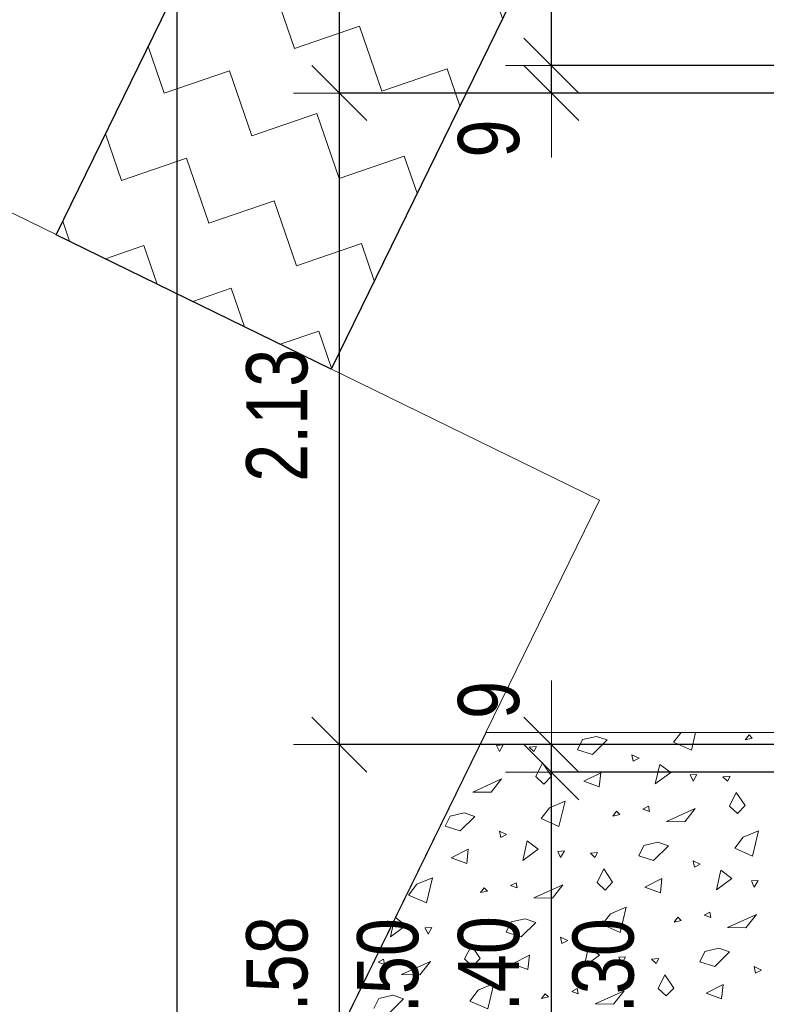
# Model space of a CAD drawing. Header units: centimetres. Extents: x -7.1 to 26.5, y -14.7 to 18.1.
# Tile 23 of 186: x -2.3 to 0.2, y 5 to 8.2. Entities that reach past the tile are written whole.
import ezdxf

# ---------------------------------------------------------------- set-up
doc = ezdxf.new("R2010")
doc.units = ezdxf.units.CM
doc.header["$LTSCALE"] = 10
doc.header["$PDMODE"] = 65
for name, pattern in [('AUSGEZOGEN', [0]), ('STRICHLINIE_S4', [0.0055, 0.0035, -0.001, 0, -0.001]), ('STRICHPUNKT2_S5', [0.85, 0.65, -0.1, 0, -0.1])]:
    doc.linetypes.add(name, pattern=pattern)
doc.layers.add('XR$2$105 Cotations100', color=7, linetype='Continuous')
doc.layers.add('XR$3$035 Dalles', color=7, linetype='Continuous')
doc.styles.add('ARIAL', font='arial.ttf')
doc.dimstyles.new('DIMSTYLE_2', dxfattribs={"dimtxt": 0.2, "dimasz": 0.3, "dimexe": 0, "dimexo": 0, "dimgap": 0.1, "dimtad": 2, "dimrnd": 0.005, "dimzin": 4, "dimdsep": 46, "dimtxsty": 'ARIAL', "dimblk1": 'ALL_ML_STRICH', "dimblk2": 'ALL_ML_STRICH', "dimsah": 1, "dimcen": 0, "dimclrd": 7, "dimclre": 7, "dimclrt": 7, "dimadec": 0, "dimazin": 0, "dimtfac": 1, "dimtdec": 0, "dimtix": 1, "dimtmove": 2, "dimatfit": 3, "dimfxl": 0, "dimtzin": 0, "dimlwd": 0, "dimlwe": 18, "dimarcsym": 0})
doc.dimstyles.new('DIMSTYLE_3', dxfattribs={"dimtxt": 0.2, "dimasz": 0.3, "dimexe": 0, "dimexo": 0, "dimgap": 0.1, "dimtad": 2, "dimrnd": 0.005, "dimzin": 4, "dimdsep": 46, "dimtxsty": 'ARIAL', "dimblk1": 'ALL_ML_STRICH', "dimblk2": 'ALL_ML_STRICH', "dimsah": 1, "dimcen": 0, "dimclrd": 7, "dimclre": 7, "dimclrt": 7, "dimadec": 0, "dimazin": 0, "dimtfac": 1, "dimtdec": 0, "dimtix": 1, "dimtmove": 2, "dimatfit": 3, "dimfxl": 0, "dimtzin": 0, "dimlwd": 0, "dimlwe": 18, "dimarcsym": 0})
doc.dimstyles.new('DIMSTYLE_7', dxfattribs={"dimtxt": 0.2, "dimasz": 0.3, "dimexe": 0, "dimexo": 0, "dimgap": 0.1, "dimtad": 2, "dimdec": 1, "dimlfac": 100, "dimrnd": 0.5, "dimzin": 4, "dimdsep": 46, "dimtxsty": 'ARIAL', "dimblk1": 'ALL_ML_STRICH', "dimblk2": 'ALL_ML_STRICH', "dimsah": 1, "dimcen": 0, "dimclrd": 7, "dimclre": 7, "dimclrt": 7, "dimadec": 0, "dimazin": 0, "dimtfac": 1, "dimtdec": 0, "dimtix": 1, "dimtmove": 2, "dimatfit": 3, "dimfxl": 0, "dimtvp": 1.2, "dimtzin": 0, "dimlwd": 0, "dimlwe": 18, "dimarcsym": 0})

# ---------------------------------------------------------------- blocks, each defined once
blk = doc.blocks.new('ALL_ML_STRICH')
at = {"color": 0, "linetype": 'ByBlock', "lineweight": -2}
for p, q in [((0, -0.5), (0, 0.5)), ((-0.3, -0.3), (0.3, 0.3)), ((-1, 0), (0.5, 0))]:
    blk.add_line(p, q, dxfattribs=at)
blk = doc.blocks.new('*D50')
at = {"layer": 'DEFPOINTS', "color": 7, "linetype": 'AUSGEZOGEN', "lineweight": 18, "transparency": 16777216}
for p in [(-1.7359, 11.1435), (-1.7359, -4.0565), (-0.678, -4.0565)]:
    blk.add_point(p, dxfattribs=at)
at = {"layer": 'XR$2$105 Cotations100', "color": 7, "linetype": 'AUSGEZOGEN', "lineweight": -2, "transparency": 16777216}
for p, q in [((-7.0874, 11.1435), (-1.7359, 11.1435)), ((-1.7359, -4.0565), (-1.7359, 11.1435)), ((0.7976, -4.0565), (-1.7359, -4.0565))]:
    blk.add_line(p, q, dxfattribs=at)
at = {"layer": 'XR$2$105 Cotations100', "color": 7, "linetype": 'AUSGEZOGEN', "lineweight": 18, "transparency": 16777216, "xscale": 0.3, "yscale": 0.3, "zscale": 0.3}
for p, rotation in [((-1.7359, 11.1435), 90), ((-1.7359, -4.0565), 270)]:
    blk.add_blockref('ALL_ML_STRICH', p, dxfattribs=dict(at, rotation=rotation))
at = {"layer": 'XR$2$105 Cotations100', "color": 7, "linetype": 'AUSGEZOGEN', "lineweight": 18, "transparency": 16777216, "insert": (-1.9401, 3.5492), "char_height": 0.2, "width": 0.8, "attachment_point": 5, "rotation": 90, "style": 'ARIAL'}
blk.add_mtext('\\W0.80;\\A1;{\\A1;{15.20\\H0.132000;\\S^ ;}}', dxfattribs=at)
blk = doc.blocks.new('*D57')
at = {"layer": 'DEFPOINTS', "color": 7, "linetype": 'AUSGEZOGEN', "lineweight": 18, "transparency": 16777216}
for p in [(-1.0444, 5.8235), (-1.205, 4.2435), (0.8192, 4.2435)]:
    blk.add_point(p, dxfattribs=at)
at = {"layer": 'XR$2$105 Cotations100', "color": 7, "linetype": 'AUSGEZOGEN', "lineweight": -2, "transparency": 16777216}
for p, q in [((0.8046, 5.8235), (-1.205, 5.8235)), ((-1.205, 4.2435), (-1.205, 5.8235)), ((0.8046, 4.2435), (-1.205, 4.2435))]:
    blk.add_line(p, q, dxfattribs=at)
at = {"layer": 'XR$2$105 Cotations100', "color": 7, "linetype": 'AUSGEZOGEN', "lineweight": 18, "transparency": 16777216, "xscale": 0.3, "yscale": 0.3, "zscale": 0.3}
for p, rotation in [((-1.205, 5.8235), 90), ((-1.205, 4.2435), 270)]:
    blk.add_blockref('ALL_ML_STRICH', p, dxfattribs=dict(at, rotation=rotation))
at = {"layer": 'XR$2$105 Cotations100', "color": 7, "linetype": 'AUSGEZOGEN', "lineweight": 18, "transparency": 16777216, "insert": (-1.4084, 5.0449), "char_height": 0.2, "width": 0.64, "attachment_point": 5, "rotation": 90, "style": 'ARIAL'}
blk.add_mtext('\\W0.80;\\A1;{\\A1;{1.58\\H0.132000;\\S^ ;}}', dxfattribs=at)
at = {"layer": 'XR$2$105 Cotations100', "color": 7, "linetype": 'AUSGEZOGEN', "lineweight": 18, "transparency": 16777216, "insert": (-1.1473, 4.8213), "char_height": 0.2, "width": 0.01, "attachment_point": 1, "rotation": 90, "line_spacing_factor": 0.60241, "style": 'ARIAL'}
blk.add_mtext('\\W0.80;1.50', dxfattribs=at)
blk = doc.blocks.new('*D58')
at = {"layer": 'DEFPOINTS', "color": 7, "linetype": 'AUSGEZOGEN', "lineweight": 18, "transparency": 16777216}
for p in [(-0.9905, 7.9535), (-1.205, 5.8235), (-1.0444, 5.8235)]:
    blk.add_point(p, dxfattribs=at)
at = {"layer": 'XR$2$105 Cotations100', "color": 7, "linetype": 'AUSGEZOGEN', "lineweight": -2, "transparency": 16777216}
for p, q in [((0.8046, 7.9535), (-1.205, 7.9535)), ((-1.205, 5.8235), (-1.205, 7.9535)), ((0.8046, 5.8235), (-1.205, 5.8235))]:
    blk.add_line(p, q, dxfattribs=at)
at = {"layer": 'XR$2$105 Cotations100', "color": 7, "linetype": 'AUSGEZOGEN', "lineweight": 18, "transparency": 16777216, "xscale": 0.3, "yscale": 0.3, "zscale": 0.3}
for p, rotation in [((-1.205, 7.9535), 90), ((-1.205, 5.8235), 270)]:
    blk.add_blockref('ALL_ML_STRICH', p, dxfattribs=dict(at, rotation=rotation))
at = {"layer": 'XR$2$105 Cotations100', "color": 7, "linetype": 'AUSGEZOGEN', "lineweight": 18, "transparency": 16777216, "insert": (-1.4085, 6.9001), "char_height": 0.2, "width": 0.64, "attachment_point": 5, "rotation": 90, "style": 'ARIAL'}
blk.add_mtext('\\W0.80;\\A1;{\\A1;{2.13\\H0.132000;\\S^ ;}}', dxfattribs=at)
blk = doc.blocks.new('*D59')
at = {"layer": 'DEFPOINTS', "color": 7, "linetype": 'AUSGEZOGEN', "lineweight": 18, "transparency": 16777216}
for p in [(-1.0136, 10.1335), (-1.205, 7.9535), (-0.9905, 7.9535)]:
    blk.add_point(p, dxfattribs=at)
at = {"layer": 'XR$2$105 Cotations100', "color": 7, "linetype": 'AUSGEZOGEN', "lineweight": -2, "transparency": 16777216}
for p, q in [((0.8046, 10.1335), (-1.205, 10.1335)), ((-1.205, 7.9535), (-1.205, 10.1335)), ((0.8046, 7.9535), (-1.205, 7.9535))]:
    blk.add_line(p, q, dxfattribs=at)
at = {"layer": 'XR$2$105 Cotations100', "color": 7, "linetype": 'AUSGEZOGEN', "lineweight": 18, "transparency": 16777216, "xscale": 0.3, "yscale": 0.3, "zscale": 0.3}
for p, rotation in [((-1.205, 10.1335), 90), ((-1.205, 7.9535), 270)]:
    blk.add_blockref('ALL_ML_STRICH', p, dxfattribs=dict(at, rotation=rotation))
at = {"layer": 'XR$2$105 Cotations100', "color": 7, "linetype": 'AUSGEZOGEN', "lineweight": 18, "transparency": 16777216, "insert": (-1.4084, 9.0549), "char_height": 0.2, "width": 0.64, "attachment_point": 5, "rotation": 90, "style": 'ARIAL'}
blk.add_mtext('\\W0.80;\\A1;{\\A1;{2.18\\H0.132000;\\S^ ;}}', dxfattribs=at)
at = {"layer": 'XR$2$105 Cotations100', "color": 7, "linetype": 'AUSGEZOGEN', "lineweight": 18, "transparency": 16777216, "insert": (-1.1473, 8.8313), "char_height": 0.2, "width": 0.01, "attachment_point": 1, "rotation": 90, "line_spacing_factor": 0.60241, "style": 'ARIAL'}
blk.add_mtext('\\W0.80;1.50', dxfattribs=at)
blk = doc.blocks.new('*D68')
at = {"layer": 'DEFPOINTS', "color": 7, "linetype": 'AUSGEZOGEN', "lineweight": 18, "transparency": 16777216}
for p in [(-0.5206, 5.7335), (-0.512, 4.3335), (-0.3959, 4.3335)]:
    blk.add_point(p, dxfattribs=at)
at = {"layer": 'XR$2$105 Cotations100', "color": 7, "linetype": 'AUSGEZOGEN', "lineweight": -2, "transparency": 16777216}
for p, q in [((0.8046, 5.7335), (-0.512, 5.7335)), ((-0.512, 4.3335), (-0.512, 5.7335)), ((0.8046, 4.3335), (-0.512, 4.3335))]:
    blk.add_line(p, q, dxfattribs=at)
at = {"layer": 'XR$2$105 Cotations100', "color": 7, "linetype": 'AUSGEZOGEN', "lineweight": 18, "transparency": 16777216, "xscale": 0.3, "yscale": 0.3, "zscale": 0.3}
for p, rotation in [((-0.512, 5.7335), 90), ((-0.512, 4.3335), 270)]:
    blk.add_blockref('ALL_ML_STRICH', p, dxfattribs=dict(at, rotation=rotation))
at = {"layer": 'XR$2$105 Cotations100', "color": 7, "linetype": 'AUSGEZOGEN', "lineweight": 18, "transparency": 16777216, "insert": (-0.7163, 5.0453), "char_height": 0.2, "width": 0.64, "attachment_point": 5, "rotation": 90, "style": 'ARIAL'}
blk.add_mtext('\\W0.80;\\A1;{\\A1;{1.40\\H0.132000;\\S^ ;}}', dxfattribs=at)
at = {"layer": 'XR$2$105 Cotations100', "color": 7, "linetype": 'AUSGEZOGEN', "lineweight": 18, "transparency": 16777216, "insert": (-0.4432, 4.8213), "char_height": 0.2, "width": 0.01, "attachment_point": 1, "rotation": 90, "line_spacing_factor": 0.60241, "style": 'ARIAL'}
blk.add_mtext('\\W0.80;1.30', dxfattribs=at)
blk = doc.blocks.new('*D69')
at = {"layer": 'DEFPOINTS', "color": 7, "linetype": 'AUSGEZOGEN', "lineweight": 18, "transparency": 16777216}
for p in [(-0.512, 5.8235), (-0.5206, 5.7335), (-0.512, 5.7335)]:
    blk.add_point(p, dxfattribs=at)
at = {"layer": 'XR$2$105 Cotations100', "color": 7, "linetype": 'AUSGEZOGEN', "lineweight": -2, "transparency": 16777216}
for p, q in [((0.8046, 5.8235), (-0.512, 5.8235)), ((-0.512, 5.7335), (-0.512, 5.8235)), ((0.8046, 5.7335), (-0.512, 5.7335))]:
    blk.add_line(p, q, dxfattribs=at)
at = {"layer": 'XR$2$105 Cotations100', "color": 7, "linetype": 'AUSGEZOGEN', "lineweight": 18, "transparency": 16777216, "xscale": 0.3, "yscale": 0.3, "zscale": 0.3}
for p, rotation in [((-0.512, 5.7335), 270), ((-0.512, 5.8235), 90)]:
    blk.add_blockref('ALL_ML_STRICH', p, dxfattribs=dict(at, rotation=rotation))
at = {"layer": 'XR$2$105 Cotations100', "color": 7, "linetype": 'AUSGEZOGEN', "lineweight": 18, "transparency": 16777216, "insert": (-0.7163, 5.9695), "char_height": 0.2, "width": 0.48, "attachment_point": 5, "rotation": 90, "style": 'ARIAL'}
blk.add_mtext('\\W0.80;\\A1;{\\A1;{9\\H0.132000;\\S^ ;}}', dxfattribs=at)
blk = doc.blocks.new('*D70')
at = {"layer": 'DEFPOINTS', "color": 7, "linetype": 'AUSGEZOGEN', "lineweight": 18, "transparency": 16777216}
for p in [(-0.4323, 8.0435), (-0.512, 7.9535), (-0.447, 7.9535)]:
    blk.add_point(p, dxfattribs=at)
at = {"layer": 'XR$2$105 Cotations100', "color": 7, "linetype": 'AUSGEZOGEN', "lineweight": -2, "transparency": 16777216}
for p, q in [((0.8046, 8.0435), (-0.512, 8.0435)), ((-0.512, 7.9535), (-0.512, 8.0435)), ((0.8046, 7.9535), (-0.512, 7.9535))]:
    blk.add_line(p, q, dxfattribs=at)
at = {"layer": 'XR$2$105 Cotations100', "color": 7, "linetype": 'AUSGEZOGEN', "lineweight": 18, "transparency": 16777216, "xscale": 0.3, "yscale": 0.3, "zscale": 0.3}
for p, rotation in [((-0.512, 7.9535), 270), ((-0.512, 8.0435), 90)]:
    blk.add_blockref('ALL_ML_STRICH', p, dxfattribs=dict(at, rotation=rotation))
at = {"layer": 'XR$2$105 Cotations100', "color": 7, "linetype": 'AUSGEZOGEN', "lineweight": 18, "transparency": 16777216, "insert": (-0.7163, 7.805), "char_height": 0.2, "width": 0.48, "attachment_point": 5, "rotation": 90, "style": 'ARIAL'}
blk.add_mtext('\\W0.80;\\A1;{\\A1;{9\\H0.132000;\\S^ ;}}', dxfattribs=at)
blk = doc.blocks.new('*D71')
at = {"layer": 'DEFPOINTS', "color": 7, "linetype": 'AUSGEZOGEN', "lineweight": 18, "transparency": 16777216}
for p in [(-0.4192, 10.0435), (-0.512, 8.0435), (-0.4323, 8.0435)]:
    blk.add_point(p, dxfattribs=at)
at = {"layer": 'XR$2$105 Cotations100', "color": 7, "linetype": 'AUSGEZOGEN', "lineweight": -2, "transparency": 16777216}
for p, q in [((0.8046, 10.0435), (-0.512, 10.0435)), ((-0.512, 8.0435), (-0.512, 10.0435)), ((0.8046, 8.0435), (-0.512, 8.0435))]:
    blk.add_line(p, q, dxfattribs=at)
at = {"layer": 'XR$2$105 Cotations100', "color": 7, "linetype": 'AUSGEZOGEN', "lineweight": 18, "transparency": 16777216, "xscale": 0.3, "yscale": 0.3, "zscale": 0.3}
for p, rotation in [((-0.512, 10.0435), 90), ((-0.512, 8.0435), 270)]:
    blk.add_blockref('ALL_ML_STRICH', p, dxfattribs=dict(at, rotation=rotation))
at = {"layer": 'XR$2$105 Cotations100', "color": 7, "linetype": 'AUSGEZOGEN', "lineweight": 18, "transparency": 16777216, "insert": (-0.7163, 9.0553), "char_height": 0.2, "width": 0.64, "attachment_point": 5, "rotation": 90, "style": 'ARIAL'}
blk.add_mtext('\\W0.80;\\A1;{\\A1;{2.00\\H0.132000;\\S^ ;}}', dxfattribs=at)
at = {"layer": 'XR$2$105 Cotations100', "color": 7, "linetype": 'AUSGEZOGEN', "lineweight": 18, "transparency": 16777216, "insert": (-0.4332, 8.8313), "char_height": 0.2, "width": 0.01, "attachment_point": 1, "rotation": 90, "line_spacing_factor": 0.60241, "style": 'ARIAL'}
blk.add_mtext('\\W0.80;1.30', dxfattribs=at)
blk = doc.blocks.new('COMPLEXOBJECT_272')
at = {"layer": 'XR$3$035 Dalles', "color": 253, "linetype": 'AUSGEZOGEN', "lineweight": 13, "transparency": 33554687}
for p, q in [((-0.1128, 5.8315), (-0.0884, 5.8635)), ((-0.0405, 5.8635), (-0.0543, 5.8058)), ((-0.4265, 5.8068), (-0.41, 5.8402)), ((-0.41, 5.8402), (-0.3644, 5.8506)), ((-0.3298, 5.8388), (-0.3778, 5.7913)), ((-0.3644, 5.8506), (-0.3298, 5.8388)), ((-0.0543, 5.8058), (-0.1128, 5.8315)), ((0.1339, 5.8557), (0.1218, 5.8397)), ((0.1218, 5.8397), (0.1446, 5.845)), ((0.1446, 5.845), (0.1339, 5.8557)), ((-0.6697, 5.8224), (-0.6915, 5.8211)), ((-0.6915, 5.8211), (-0.6819, 5.8007)), ((-0.6819, 5.8007), (-0.6697, 5.8224)), ((-0.5845, 5.815), (-0.5611, 5.8173)), ((-0.5697, 5.8011), (-0.5845, 5.815)), ((-0.5611, 5.8173), (-0.5697, 5.8011)), ((-0.3778, 5.7913), (-0.4265, 5.8068)), ((-0.5628, 5.7192), (-0.5408, 5.7637)), ((-0.5408, 5.7637), (-0.512, 5.7207)), ((-0.2256, 5.7793), (-0.249, 5.7906)), ((-0.249, 5.7906), (-0.2447, 5.7694)), ((-0.2447, 5.7694), (-0.2256, 5.7793)), ((-0.4064, 5.7039), (-0.351, 5.7318)), ((-0.351, 5.7318), (-0.356, 5.6853)), ((-0.1724, 5.695), (-0.1577, 5.759)), ((-0.1222, 5.7319), (-0.1724, 5.695)), ((-0.1577, 5.759), (-0.1222, 5.7319)), ((-0.7692, 5.6686), (-0.6747, 5.7112)), ((-0.6747, 5.7112), (-0.709, 5.6676)), ((-0.5367, 5.6946), (-0.5628, 5.7192)), ((-0.512, 5.7207), (-0.5367, 5.6946)), ((-0.356, 5.6853), (-0.4064, 5.7039)), ((-0.0367, 5.726), (-0.0584, 5.7247)), ((-0.0584, 5.7247), (-0.0489, 5.7043)), ((-0.0489, 5.7043), (-0.0367, 5.726)), ((0.0485, 5.7186), (0.0719, 5.7209)), ((0.0633, 5.7046), (0.0485, 5.7186)), ((0.0719, 5.7209), (0.0633, 5.7046)), ((-0.709, 5.6676), (-0.7692, 5.6686)), ((0.0702, 5.6228), (0.0922, 5.6673)), ((0.0922, 5.6673), (0.121, 5.6243)), ((-0.5187, 5.617), (-0.4676, 5.6386)), ((-0.4676, 5.6386), (-0.4873, 5.5558)), ((-0.5458, 5.5815), (-0.5187, 5.617)), ((-0.2991, 5.6057), (-0.3112, 5.5897)), ((-0.2884, 5.595), (-0.2991, 5.6057)), ((-0.1946, 5.6222), (-0.2128, 5.6128)), ((-0.2128, 5.6128), (-0.1913, 5.605)), ((-0.1913, 5.605), (-0.1946, 5.6222)), ((-0.1362, 5.5722), (-0.0417, 5.6148)), ((-0.0417, 5.6148), (-0.076, 5.5712)), ((0.0964, 5.5982), (0.0702, 5.6228)), ((0.121, 5.6243), (0.0964, 5.5982)), ((-0.8595, 5.5568), (-0.8431, 5.5902)), ((-0.8431, 5.5902), (-0.7975, 5.6006)), ((-0.7629, 5.5888), (-0.8108, 5.5413)), ((-0.7975, 5.6006), (-0.7629, 5.5888)), ((-0.4873, 5.5558), (-0.5458, 5.5815)), ((-0.3112, 5.5897), (-0.2884, 5.595)), ((-0.076, 5.5712), (-0.1362, 5.5722)), ((-0.8108, 5.5413), (-0.8595, 5.5568)), ((-0.6586, 5.5293), (-0.682, 5.5406)), ((-0.682, 5.5406), (-0.6777, 5.5194)), ((0.1143, 5.5206), (0.1654, 5.5422)), ((0.1654, 5.5422), (0.1457, 5.4593)), ((-0.6777, 5.5194), (-0.6586, 5.5293)), ((-0.6054, 5.445), (-0.5908, 5.509)), ((-0.5908, 5.509), (-0.5552, 5.4819)), ((0.0872, 5.4851), (0.1143, 5.5206)), ((-0.8394, 5.4539), (-0.7841, 5.4818)), ((-0.7841, 5.4818), (-0.789, 5.4353)), ((-0.5552, 5.4819), (-0.6054, 5.445)), ((-0.4697, 5.476), (-0.4915, 5.4747)), ((-0.4915, 5.4747), (-0.4819, 5.4543)), ((-0.4819, 5.4543), (-0.4697, 5.476)), ((-0.2265, 5.4604), (-0.21, 5.4938)), ((-0.21, 5.4938), (-0.1644, 5.5042)), ((-0.1298, 5.4924), (-0.1778, 5.4449)), ((-0.1644, 5.5042), (-0.1298, 5.4924)), ((0.1457, 5.4593), (0.0872, 5.4851)), ((-0.789, 5.4353), (-0.8394, 5.4539)), ((-0.3845, 5.4686), (-0.3611, 5.4709)), ((-0.3697, 5.4546), (-0.3845, 5.4686)), ((-0.3611, 5.4709), (-0.3697, 5.4546)), ((-0.1778, 5.4449), (-0.2265, 5.4604)), ((-0.0256, 5.4329), (-0.049, 5.4441)), ((-0.049, 5.4441), (-0.0447, 5.423)), ((-0.3628, 5.3728), (-0.3408, 5.4173)), ((-0.3408, 5.4173), (-0.312, 5.3743)), ((-0.0447, 5.423), (-0.0256, 5.4329)), ((0.0276, 5.3486), (0.0423, 5.4126)), ((0.0423, 5.4126), (0.0778, 5.3855)), ((-0.9517, 5.367), (-0.9006, 5.3886)), ((-0.9006, 5.3886), (-0.9203, 5.3058)), ((-0.2064, 5.3574), (-0.151, 5.3854)), ((-0.151, 5.3854), (-0.156, 5.3389)), ((0.0778, 5.3855), (0.0276, 5.3486)), ((0.1633, 5.3796), (0.1416, 5.3783)), ((0.1416, 5.3783), (0.1511, 5.3579)), ((0.1511, 5.3579), (0.1633, 5.3796)), ((-0.9788, 5.3315), (-0.9517, 5.367)), ((-0.7321, 5.3557), (-0.7442, 5.3397)), ((-0.7442, 5.3397), (-0.7214, 5.345)), ((-0.7214, 5.345), (-0.7321, 5.3557)), ((-0.6276, 5.3722), (-0.6458, 5.3628)), ((-0.6458, 5.3628), (-0.6244, 5.355)), ((-0.6244, 5.355), (-0.6276, 5.3722)), ((-0.5692, 5.3222), (-0.4747, 5.3648)), ((-0.4747, 5.3648), (-0.509, 5.3212)), ((-0.3367, 5.3482), (-0.3628, 5.3728)), ((-0.312, 5.3743), (-0.3367, 5.3482)), ((-0.156, 5.3389), (-0.2064, 5.3574)), ((-0.9203, 5.3058), (-0.9788, 5.3315)), ((-0.509, 5.3212), (-0.5692, 5.3222)), ((-0.3187, 5.2706), (-0.2676, 5.2922)), ((-0.2676, 5.2922), (-0.2873, 5.2093)), ((-1.0384, 5.195), (-1.0257, 5.2508)), ((-1.0222, 5.2579), (-0.9882, 5.2319)), ((-0.6431, 5.2438), (-0.5975, 5.2542)), ((-0.5975, 5.2542), (-0.5629, 5.2424)), ((-0.3458, 5.2351), (-0.3187, 5.2706)), ((-0.0991, 5.2593), (-0.1112, 5.2433)), ((-0.1112, 5.2433), (-0.0884, 5.2486)), ((-0.0884, 5.2486), (-0.0991, 5.2593)), ((0.0054, 5.2758), (-0.0128, 5.2664)), ((-0.0128, 5.2664), (0.0087, 5.2585)), ((0.0087, 5.2585), (0.0054, 5.2758)), ((0.0638, 5.2258), (0.1583, 5.2684)), ((0.1583, 5.2684), (0.124, 5.2247)), ((-0.9882, 5.2319), (-1.0384, 5.195)), ((-0.9027, 5.226), (-0.9245, 5.2247)), ((-0.9245, 5.2247), (-0.9149, 5.2043)), ((-0.9149, 5.2043), (-0.9027, 5.226)), ((-0.8176, 5.2186), (-0.7941, 5.2209)), ((-0.8027, 5.2046), (-0.8176, 5.2186)), ((-0.7941, 5.2209), (-0.8027, 5.2046)), ((-0.6595, 5.2104), (-0.6431, 5.2438)), ((-0.5629, 5.2424), (-0.6108, 5.1949)), ((-0.2873, 5.2093), (-0.3458, 5.2351)), ((0.124, 5.2247), (0.0638, 5.2258)), ((-0.6108, 5.1949), (-0.6595, 5.2104)), ((-0.4586, 5.1829), (-0.482, 5.1941)), ((-0.482, 5.1941), (-0.4777, 5.173)), ((-0.4777, 5.173), (-0.4586, 5.1829)), ((-0.7958, 5.1228), (-0.7738, 5.1673)), ((-0.7738, 5.1673), (-0.7451, 5.1243)), ((-0.4054, 5.0986), (-0.3908, 5.1626)), ((-0.3908, 5.1626), (-0.3552, 5.1355)), ((-0.01, 5.1474), (0.0356, 5.1578)), ((0.0356, 5.1578), (0.0702, 5.146)), ((-1.0606, 5.1222), (-1.0788, 5.1128)), ((-1.0574, 5.105), (-1.0606, 5.1222)), ((-0.7697, 5.0982), (-0.7958, 5.1228)), ((-0.7451, 5.1243), (-0.7697, 5.0982)), ((-0.6394, 5.1074), (-0.5841, 5.1354)), ((-0.5841, 5.1354), (-0.589, 5.0889)), ((-0.3552, 5.1355), (-0.4054, 5.0986)), ((-0.2697, 5.1296), (-0.2915, 5.1283)), ((-0.2915, 5.1283), (-0.2819, 5.1079)), ((-0.2819, 5.1079), (-0.2697, 5.1296)), ((-0.1845, 5.1222), (-0.1611, 5.1245)), ((-0.1697, 5.1082), (-0.1845, 5.1222)), ((-0.1611, 5.1245), (-0.1697, 5.1082)), ((-0.0265, 5.114), (-0.01, 5.1474)), ((0.0702, 5.146), (0.0222, 5.0985)), ((-1.0788, 5.1128), (-1.0574, 5.105)), ((-1.0022, 5.0722), (-0.9077, 5.1148)), ((-0.9077, 5.1148), (-0.942, 5.0712)), ((-0.589, 5.0889), (-0.6394, 5.1074)), ((0.0222, 5.0985), (-0.0265, 5.114)), ((0.1744, 5.0865), (0.151, 5.0977)), ((0.151, 5.0977), (0.1553, 5.0766)), ((0.1553, 5.0766), (0.1744, 5.0865)), ((-0.942, 5.0712), (-1.0022, 5.0722)), ((-0.1628, 5.0264), (-0.1408, 5.0709)), ((-0.1408, 5.0709), (-0.112, 5.0279)), ((-0.7517, 5.0206), (-0.7006, 5.0422)), ((-0.7006, 5.0422), (-0.7203, 4.9593)), ((-0.4276, 5.0258), (-0.4458, 5.0164)), ((-0.4244, 5.0085), (-0.4276, 5.0258)), ((-0.1367, 5.0018), (-0.1628, 5.0264)), ((-0.112, 5.0279), (-0.1367, 5.0018)), ((-0.0064, 5.011), (0.049, 5.039)), ((0.049, 5.039), (0.044, 4.9925)), ((-1.0926, 4.9604), (-1.0761, 4.9938)), ((-1.0761, 4.9938), (-1.0305, 5.0042)), ((-0.9959, 4.9924), (-1.0439, 4.9449)), ((-1.0305, 5.0042), (-0.9959, 4.9924)), ((-0.7788, 4.9851), (-0.7517, 5.0206)), ((-0.5321, 5.0093), (-0.5442, 4.9933)), ((-0.5442, 4.9933), (-0.5214, 4.9986)), ((-0.5214, 4.9986), (-0.5321, 5.0093)), ((-0.4458, 5.0164), (-0.4244, 5.0085)), ((-0.3692, 4.9758), (-0.2747, 5.0184)), ((-0.2747, 5.0184), (-0.309, 4.9747)), ((0.044, 4.9925), (-0.0064, 5.011)), ((-0.7203, 4.9593), (-0.7788, 4.9851)), ((-0.309, 4.9747), (-0.3692, 4.9758))]:
    blk.add_line(p, q, dxfattribs=at)

msp = doc.modelspace()

# ---------------------------------------------------------------- hatches: boundary and pattern name
at = {"layer": 'XR$3$035 Dalles', "linetype": 'AUSGEZOGEN', "lineweight": 13, "transparency": 33554687}
h = msp.add_hatch(dxfattribs=at)
h.set_pattern_fill('MUSTER', color=8, scale=0.225, angle=18.94, style=0, pattern_type=2)
h.set_pattern_definition([(18.94, (0.27958, 0.5717), (0.1397883, 0.2858483), [0.225, -0.225]), (108.94, (0.27958, 0.5717), (-0.2858483, 0.1397883), [0.225, -0.225])])
h.paths.add_polyline_path([(1.0691, 11.7574), (0.445, 12.7574), (-2.1308, 7.4906), (-1.2325, 7.0513)], flags=0)

# ---------------------------------------------------------------- linework, layer by layer
at = {"layer": 'XR$3$035 Dalles', "color": 8, "linetype": 'AUSGEZOGEN', "lineweight": 25, "transparency": 33554687}
msp.add_lwpolyline([(1.0691, 11.7574), (-1.2325, 7.0513), (-2.1308, 7.4906), (0.445, 12.7574), (1.0691, 11.7574)], close=True, dxfattribs=at)
at = {"layer": 'XR$3$035 Dalles', "color": 253, "linetype": 'STRICHLINIE_S4', "lineweight": 18, "transparency": 33554687}
msp.add_lwpolyline([(-2.516, 2.2042), (-0.7259, 5.8635), (1.2918, 5.8635), (1.2918, 11.7574), (4.7936, 11.7574), (4.7936, 11.1435), (1.8718, 11.1435), (1.8718, -2.4477), (1.2918, -2.4465), (1.2918, -1.4565), (-0.7252, -1.4565), (-2.516, 2.2042)], close=True, dxfattribs=at)
at = {"layer": 'XR$3$035 Dalles', "color": 94, "linetype": 'STRICHPUNKT2_S5', "lineweight": 18, "transparency": 33554687}
msp.add_lwpolyline([(-7.0927, 1.9507), (-3.9502, -4.5505), (-0.1409, -2.7092), (-2.516, 2.2042), (-0.3553, 6.6223), (-3.9486, 8.3796), (-7.0927, 1.9507)], close=True, dxfattribs=at)
at = {"layer": 'XR$3$035 Dalles', "color": 7, "linetype": 'AUSGEZOGEN', "lineweight": 18, "transparency": 33554687}
msp.add_lwpolyline([(-0.7252, -1.4565), (1.9518, -1.4565), (1.9518, 5.8635), (-0.7259, 5.8635), (-2.516, 2.2042), (-0.7252, -1.4565)], close=True, dxfattribs=at)

# ---------------------------------------------------------------- block references
at = {"layer": 'XR$3$035 Dalles', "color": 253, "linetype": 'AUSGEZOGEN', "lineweight": 13, "transparency": 33554687}
msp.add_blockref('COMPLEXOBJECT_272', (0, 0), dxfattribs=at)

# ---------------------------------------------------------------- dimensions: what is measured, and where the dimension line sits
at = {"layer": 'XR$2$105 Cotations100', "color": 7, "linetype": 'AUSGEZOGEN', "lineweight": 18, "transparency": 33554687}
for base, p1, p2, dimstyle, picture, middle in [((-1.7359, 11.1435), (0.7976, -4.0565), (-7.0874, 11.1435), 'DIMSTYLE_2', '*D50', (-1.9401, 3.5492)), ((-0.512, 8.0435), (0.8046, 7.9535), (0.8046, 8.0435), 'DIMSTYLE_7', '*D70', (-0.7163, 7.805)), ((-1.205, 7.9535), (0.8046, 5.8235), (0.8046, 7.9535), 'DIMSTYLE_3', '*D58', (-1.4085, 6.9001)), ((-0.512, 5.8235), (0.8046, 5.7335), (0.8046, 5.8235), 'DIMSTYLE_7', '*D69', (-0.7163, 5.9695))]:
    dim = msp.add_linear_dim(base=base, p1=p1, p2=p2, angle=90, dimstyle=dimstyle, override={"dimpost": '<>', "dimclrd": 7, "dimclre": 7, "dimclrt": 7, "dimlwd": 0, "dimlwe": 18}, dxfattribs=at)
    dim.commit()
    dim.dimension.update_dxf_attribs({"geometry": picture, "text_midpoint": middle, "dimtype": 160})
for base, p1, p2, text, picture, middle in [((-1.205, 10.1335), (0.8046, 7.9535), (0.8046, 10.1335), '<>\\X\\W0.80;1.50', '*D59', (-1.4084, 9.0549)), ((-0.512, 10.0435), (0.8046, 8.0435), (0.8046, 10.0435), '<>\\X\\W0.80;1.30', '*D71', (-0.7163, 9.0553)), ((-1.205, 5.8235), (0.8046, 4.2435), (0.8046, 5.8235), '<>\\X\\W0.80;1.50', '*D57', (-1.4084, 5.0449)), ((-0.512, 5.7335), (0.8046, 4.3335), (0.8046, 5.7335), '<>\\X\\W0.80;1.30', '*D68', (-0.7163, 5.0453))]:
    dim = msp.add_linear_dim(base=base, p1=p1, p2=p2, angle=90, text=text, dimstyle='DIMSTYLE_3', override={"dimpost": '<>', "dimclrd": 7, "dimclre": 7, "dimclrt": 7, "dimlwd": 0, "dimlwe": 18}, dxfattribs=at)
    dim.commit()
    dim.dimension.update_dxf_attribs({"geometry": picture, "text_midpoint": middle, "dimtype": 160})

doc.saveas('drawing.dxf')
